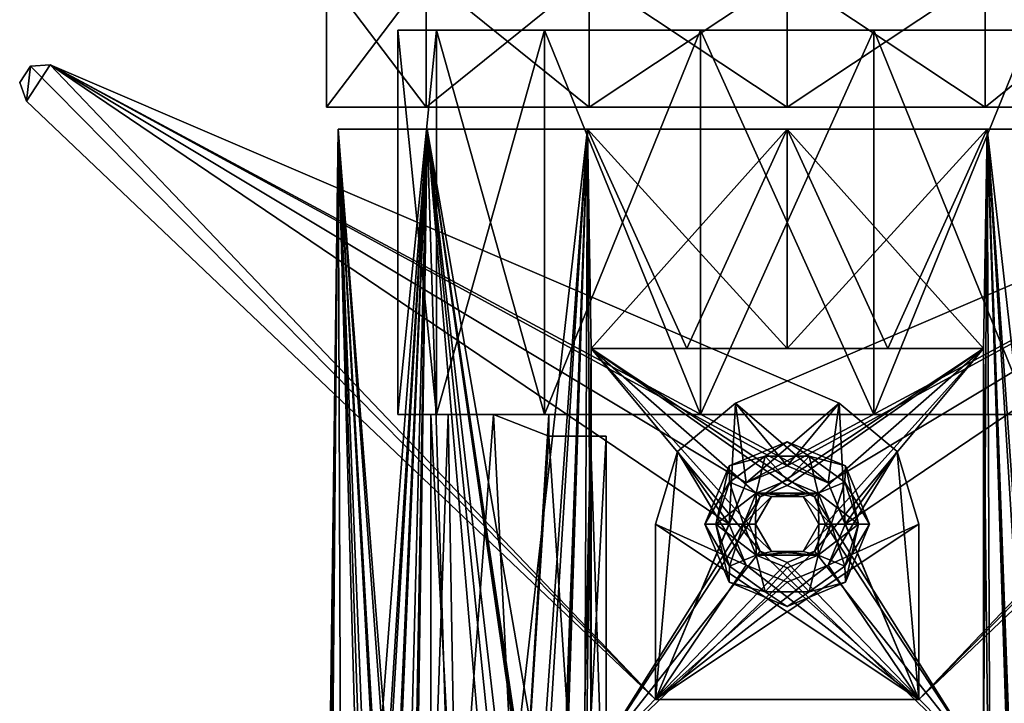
# Model space of a CAD drawing. Header units: millimetres. Extents: x -35 to 35, y -10 to 62.5.
# Tile 3 of 5: x -35 to 9.9, y 14.3 to 45.5. Entities that reach past the tile are written whole.
import ezdxf

# ---------------------------------------------------------------- set-up
doc = ezdxf.new("R2010")
doc.units = ezdxf.units.MM
doc.header["$LTSCALE"] = 65.185185
for name, color, linetype in [('1', 7, 'CONTINUOUS'), ('2', 7, 'CONTINUOUS'), ('3', 7, 'CONTINUOUS'), ('38', 7, 'CONTINUOUS'), ('39', 7, 'CONTINUOUS'), ('4', 7, 'CONTINUOUS'), ('40', 7, 'CONTINUOUS'), ('41', 7, 'CONTINUOUS'), ('42', 7, 'CONTINUOUS'), ('43', 7, 'CONTINUOUS'), ('44', 7, 'CONTINUOUS'), ('45', 7, 'CONTINUOUS'), ('46', 7, 'CONTINUOUS'), ('47', 7, 'CONTINUOUS'), ('48', 7, 'CONTINUOUS'), ('49', 7, 'CONTINUOUS'), ('5', 7, 'CONTINUOUS'), ('50', 7, 'CONTINUOUS'), ('52', 7, 'CONTINUOUS'), ('57', 7, 'CONTINUOUS'), ('8', 7, 'CONTINUOUS'), ('9', 7, 'CONTINUOUS')]:
    doc.layers.add(name, color=color, linetype=linetype)

msp = doc.modelspace()

# ---------------------------------------------------------------- linework, layer by layer
at = {"layer": '1', "color": 7, "linetype": 'Continuous', "true_color": 0xf5f5f5}
for points in [[(-21, 0, 0), (-21, 0, 0.1), (-20.473, 40.5, -4.673), (-21, 0, 0)], [(-21, 0, -0.1), (-21, 0, 0), (-20.473, 40.5, -4.673), (-21, 0, -0.1)], [(-20.955, -0.527, -1.372), (-21, 0, -0.1), (-20.473, 40.5, -4.673), (-20.955, -0.527, -1.372)], [(-21, 0, 0.1), (-20.955, -0.527, 1.372), (-20.473, 40.5, -4.673), (-21, 0, 0.1)], [(-20.914, -1.8, -1.898), (-20.955, -0.527, -1.372), (-20.473, 40.5, -4.673), (-20.914, -1.8, -1.898)], [(-20.955, -0.527, 1.372), (-20.914, -1.8, 1.898), (-20.473, 40.5, -4.673), (-20.955, -0.527, 1.372)], [(-20.914, -10, -1.898), (-20.914, -1.8, -1.898), (-20.473, 40.5, -4.673), (-20.914, -10, -1.898)], [(-20.473, 40.5, -4.673), (-20.914, -1.8, 1.898), (-20.473, 40.5, 4.673), (-20.473, 40.5, -4.673)], [(-20.473, 40.5, 4.673), (-20.914, -1.8, 1.898), (-20.284, -10, 5.435), (-20.473, 40.5, 4.673)], [(-20.284, -10, -5.435), (-20.914, -10, -1.898), (-20.473, 40.5, -4.673), (-20.284, -10, -5.435)], [(-19.061, -1.8, 8.813), (-20.473, 40.5, 4.673), (-19.061, -10, 8.813), (-19.061, -1.8, 8.813)], [(-19.061, -10, 8.813), (-20.473, 40.5, 4.673), (-20.284, -10, 5.435), (-19.061, -10, 8.813)], [(-17.462, -0.527, 11.666), (-20.473, 40.5, 4.673), (-18.136, 0, 10.586), (-17.462, -0.527, 11.666)], [(-18.136, 0, 10.586), (-20.473, 40.5, 4.673), (-18.187, 0, 10.5), (-18.136, 0, 10.586)], [(-16.418, 40.5, 13.093), (-20.473, 40.5, 4.673), (-17.163, -1.8, 12.101), (-16.418, 40.5, 13.093)], [(-18.187, 0, 10.5), (-20.473, 40.5, 4.673), (-18.236, 0, 10.413), (-18.187, 0, 10.5)], [(-17.163, -1.8, 12.101), (-20.473, 40.5, 4.673), (-17.462, -0.527, 11.666), (-17.163, -1.8, 12.101)], [(-18.236, 0, 10.413), (-20.473, 40.5, 4.673), (-18.834, -0.527, 9.289), (-18.236, 0, 10.413)], [(-18.834, -0.527, 9.289), (-20.473, 40.5, 4.673), (-19.061, -1.8, 8.813), (-18.834, -0.527, 9.289)], [(-16.418, 40.5, -13.093), (-20.284, -10, -5.435), (-20.473, 40.5, -4.673), (-16.418, 40.5, -13.093)], [(-19.061, -1.8, -8.813), (-20.284, -10, -5.435), (-16.418, 40.5, -13.093), (-19.061, -1.8, -8.813)], [(-18.834, -0.527, -9.289), (-19.061, -1.8, -8.813), (-16.418, 40.5, -13.093), (-18.834, -0.527, -9.289)], [(-18.236, 0, -10.413), (-18.834, -0.527, -9.289), (-16.418, 40.5, -13.093), (-18.236, 0, -10.413)], [(-18.187, 0, -10.5), (-18.236, 0, -10.413), (-16.418, 40.5, -13.093), (-18.187, 0, -10.5)], [(-18.136, 0, -10.586), (-18.187, 0, -10.5), (-16.418, 40.5, -13.093), (-18.136, 0, -10.586)], [(-17.462, -0.527, -11.666), (-18.136, 0, -10.586), (-16.418, 40.5, -13.093), (-17.462, -0.527, -11.666)], [(-17.163, -1.8, -12.101), (-17.462, -0.527, -11.666), (-16.418, 40.5, -13.093), (-17.163, -1.8, -12.101)], [(-14.849, -10, -14.849), (-17.163, -10, -12.101), (-16.418, 40.5, -13.093), (-14.849, -10, -14.849)], [(-17.163, -10, -12.101), (-17.163, -1.8, -12.101), (-16.418, 40.5, -13.093), (-17.163, -10, -12.101)], [(-14.849, -10, 14.849), (-16.418, 40.5, 13.093), (-17.163, -1.8, 12.101), (-14.849, -10, 14.849)], [(-9.112, 40.5, -18.92), (-14.849, -10, -14.849), (-16.418, 40.5, -13.093), (-9.112, 40.5, -18.92)], [(-9.112, 40.5, 18.92), (-16.418, 40.5, 13.093), (-9.289, -0.527, 18.834), (-9.112, 40.5, 18.92)], [(-11.666, -0.527, 17.462), (-16.418, 40.5, 13.093), (-12.101, -1.8, 17.163), (-11.666, -0.527, 17.462)], [(-12.101, -1.8, 17.163), (-16.418, 40.5, 13.093), (-12.101, -10, 17.163), (-12.101, -1.8, 17.163)], [(-12.101, -10, 17.163), (-16.418, 40.5, 13.093), (-14.849, -10, 14.849), (-12.101, -10, 17.163)], [(-9.289, -0.527, 18.834), (-16.418, 40.5, 13.093), (-10.413, 0, 18.236), (-9.289, -0.527, 18.834)], [(-10.413, 0, 18.236), (-16.418, 40.5, 13.093), (-10.5, 0, 18.187), (-10.413, 0, 18.236)], [(-10.5, 0, 18.187), (-16.418, 40.5, 13.093), (-10.586, 0, 18.136), (-10.5, 0, 18.187)], [(-10.586, 0, 18.136), (-16.418, 40.5, 13.093), (-11.666, -0.527, 17.462), (-10.586, 0, 18.136)], [(-12.101, -1.8, -17.163), (-14.849, -10, -14.849), (-9.112, 40.5, -18.92), (-12.101, -1.8, -17.163)], [(-11.666, -0.527, -17.462), (-12.101, -1.8, -17.163), (-9.112, 40.5, -18.92), (-11.666, -0.527, -17.462)], [(-10.586, 0, -18.136), (-11.666, -0.527, -17.462), (-9.112, 40.5, -18.92), (-10.586, 0, -18.136)], [(-10.5, 0, -18.187), (-10.586, 0, -18.136), (-9.112, 40.5, -18.92), (-10.5, 0, -18.187)], [(-10.413, 0, -18.236), (-10.5, 0, -18.187), (-9.112, 40.5, -18.92), (-10.413, 0, -18.236)], [(-9.289, -0.527, -18.834), (-10.413, 0, -18.236), (-9.112, 40.5, -18.92), (-9.289, -0.527, -18.834)], [(-8.944, 11.5, 19), (-9.112, 40.5, 18.92), (-9.289, -0.527, 18.834), (-8.944, 11.5, 19)], [(-8.944, 30.5, -19), (-9.289, -0.527, -18.834), (-9.112, 40.5, -18.92), (-8.944, 30.5, -19)], [(-4.583, 30.5, 20.494), (-9.112, 40.5, 18.92), (-8.944, 30.5, 19), (-4.583, 30.5, 20.494)], [(-8.944, 30.5, 19), (-9.112, 40.5, 18.92), (-8.944, 11.5, 19), (-8.944, 30.5, 19)], [(0, 40.5, 21), (-9.112, 40.5, 18.92), (0, 30.5, 21), (0, 40.5, 21)], [(0, 30.5, 21), (-9.112, 40.5, 18.92), (-4.583, 30.5, 20.494), (0, 30.5, 21)], [(0, 40.5, -21), (-8.944, 30.5, -19), (-9.112, 40.5, -18.92), (0, 40.5, -21)], [(-4.583, 30.5, -20.494), (-8.944, 30.5, -19), (0, 40.5, -21), (-4.583, 30.5, -20.494)], [(0, 30.5, -21), (-4.583, 30.5, -20.494), (0, 40.5, -21), (0, 30.5, -21)], [(-8.944, 11.5, -19), (-9.289, -0.527, -18.834), (-8.944, 30.5, -19), (-8.944, 11.5, -19)]]:
    msp.add_3dface(points, dxfattribs=at)
at = {"layer": '2', "color": 7, "linetype": 'Continuous', "true_color": 0xf5f5f5}
for points in [[(0, 40.5, 21), (8.944, 30.5, 19), (9.112, 40.5, 18.92), (0, 40.5, 21)], [(8.944, 30.5, 19), (0, 40.5, 21), (4.583, 30.5, 20.494), (8.944, 30.5, 19)], [(0, 40.5, 21), (0, 30.5, 21), (4.583, 30.5, 20.494), (0, 40.5, 21)], [(0, 30.5, -21), (9.112, 40.5, -18.92), (4.583, 30.5, -20.494), (0, 30.5, -21)], [(0, 30.5, -21), (0, 40.5, -21), (9.112, 40.5, -18.92), (0, 30.5, -21)], [(4.583, 30.5, -20.494), (9.112, 40.5, -18.92), (8.944, 30.5, -19), (4.583, 30.5, -20.494)], [(9.112, 40.5, -18.92), (9.289, -0.527, -18.834), (8.944, 11.5, -19), (9.112, 40.5, -18.92)], [(8.944, 30.5, 19), (9.289, -0.527, 18.834), (9.112, 40.5, 18.92), (8.944, 30.5, 19)], [(8.944, 30.5, -19), (9.112, 40.5, -18.92), (8.944, 11.5, -19), (8.944, 30.5, -19)], [(16.418, 40.5, -13.093), (9.289, -0.527, -18.834), (9.112, 40.5, -18.92), (16.418, 40.5, -13.093)], [(10.586, 0, 18.136), (11.666, -0.527, 17.462), (9.112, 40.5, 18.92), (10.586, 0, 18.136)], [(10.5, 0, 18.187), (10.586, 0, 18.136), (9.112, 40.5, 18.92), (10.5, 0, 18.187)], [(10.413, 0, 18.236), (10.5, 0, 18.187), (9.112, 40.5, 18.92), (10.413, 0, 18.236)], [(11.666, -0.527, 17.462), (12.101, -1.8, 17.163), (9.112, 40.5, 18.92), (11.666, -0.527, 17.462)], [(9.289, -0.527, 18.834), (10.413, 0, 18.236), (9.112, 40.5, 18.92), (9.289, -0.527, 18.834)], [(9.112, 40.5, 18.92), (14.849, -10, 14.849), (16.418, 40.5, 13.093), (9.112, 40.5, 18.92)], [(12.101, -1.8, 17.163), (14.849, -10, 14.849), (9.112, 40.5, 18.92), (12.101, -1.8, 17.163)], [(10.413, 0, -18.236), (9.289, -0.527, -18.834), (16.418, 40.5, -13.093), (10.413, 0, -18.236)], [(8.944, 11.5, 19), (9.289, -0.527, 18.834), (8.944, 30.5, 19), (8.944, 11.5, 19)]]:
    msp.add_3dface(points, dxfattribs=at)
at = {"layer": '3', "color": 7, "linetype": 'Continuous', "true_color": 0xf5f5f5}
for points in [[(-17.75, 27.5), (-15.992, 27.5, 7.701), (-16.25, 27.5), (-17.75, 27.5)], [(-15.456, 27.5, -2.392), (-17.75, 27.5), (-16.25, 27.5), (-15.456, 27.5, -2.392)], [(-15.992, 27.5, -7.701), (-17.75, 27.5), (-15.456, 27.5, -2.392), (-15.992, 27.5, -7.701)], [(-16.25, 27.5), (-15.992, 27.5, 7.701), (-15.456, 27.5, 2.392), (-16.25, 27.5)], [(-6.626, 27.5, -9.399), (-15.992, 27.5, -7.701), (-13.389, 27.5, -3.834), (-6.626, 27.5, -9.399)], [(-11.067, 27.5, -13.878), (-15.992, 27.5, -7.701), (0.118, 27.5, -11.499), (-11.067, 27.5, -13.878)], [(0.118, 27.5, -11.499), (-15.992, 27.5, -7.701), (-6.626, 27.5, -9.399), (0.118, 27.5, -11.499)], [(-15.992, 27.5, 7.701), (-11.067, 27.5, 13.878), (-10.55, 27.5, 9.3), (-15.992, 27.5, 7.701)], [(-15.992, 27.5, 7.701), (-10.87, 27.5, 3.754), (-13.389, 27.5, 3.834), (-15.992, 27.5, 7.701)], [(-15.992, 27.5, 7.701), (-9.925, 27.5, 8.217), (-10.87, 27.5, 3.754), (-15.992, 27.5, 7.701)], [(-9.925, 27.5, 8.217), (-15.992, 27.5, 7.701), (-10.55, 27.5, 9.3), (-9.925, 27.5, 8.217)], [(-15.456, 27.5, 2.392), (-15.992, 27.5, 7.701), (-13.389, 27.5, 3.834), (-15.456, 27.5, 2.392)], [(-13.389, 27.5, -3.834), (-15.992, 27.5, -7.701), (-15.456, 27.5, -2.392), (-13.389, 27.5, -3.834)], [(-10.87, 27.5, -3.754), (-6.626, 27.5, -9.399), (-13.389, 27.5, -3.834), (-10.87, 27.5, -3.754)], [(-8.675, 27.5, 10.383), (-11.067, 27.5, 13.878), (0.118, 27.5, 11.499), (-8.675, 27.5, 10.383)], [(-9.925, 27.5, 10.383), (-11.067, 27.5, 13.878), (-8.675, 27.5, 10.383), (-9.925, 27.5, 10.383)], [(-10.55, 27.5, 9.3), (-11.067, 27.5, 13.878), (-9.925, 27.5, 10.383), (-10.55, 27.5, 9.3)], [(3.95, 27.5, -17.305), (-11.067, 27.5, -13.878), (11.067, 27.5, -13.878), (3.95, 27.5, -17.305)], [(11.067, 27.5, -13.878), (-11.067, 27.5, -13.878), (0.118, 27.5, -11.499), (11.067, 27.5, -13.878)], [(-3.95, 27.5, -17.305), (-11.067, 27.5, -13.878), (3.95, 27.5, -17.305), (-3.95, 27.5, -17.305)], [(-11.067, 27.5, 13.878), (11.067, 27.5, 13.878), (0.118, 27.5, 11.499), (-11.067, 27.5, 13.878)], [(-3.95, 27.5, 17.305), (11.067, 27.5, 13.878), (-11.067, 27.5, 13.878), (-3.95, 27.5, 17.305)], [(-8.675, 27.5, 8.217), (-8.05, 27.5, 9.3), (-10.87, 27.5, 3.754), (-8.675, 27.5, 8.217)], [(-10.87, 27.5, 3.754), (-8.05, 27.5, 9.3), (-6.626, 27.5, 9.399), (-10.87, 27.5, 3.754)], [(-9.925, 27.5, 8.217), (-8.675, 27.5, 8.217), (-10.87, 27.5, 3.754), (-9.925, 27.5, 8.217)], [(-8.05, 27.5, 9.3), (-8.675, 27.5, 10.383), (-6.626, 27.5, 9.399), (-8.05, 27.5, 9.3)], [(-6.626, 27.5, 9.399), (-8.675, 27.5, 10.383), (0.118, 27.5, 11.499), (-6.626, 27.5, 9.399)], [(3.95, 27.5, 17.305), (11.067, 27.5, 13.878), (-3.95, 27.5, 17.305), (3.95, 27.5, 17.305)], [(6.816, 27.5, -9.262), (8.675, 27.5, -10.383), (0.118, 27.5, -11.499), (6.816, 27.5, -9.262)], [(0.118, 27.5, 11.499), (15.992, 27.5, 7.701), (6.816, 27.5, 9.262), (0.118, 27.5, 11.499)], [(11.067, 27.5, 13.878), (15.992, 27.5, 7.701), (0.118, 27.5, 11.499), (11.067, 27.5, 13.878)], [(8.675, 27.5, -10.383), (11.067, 27.5, -13.878), (0.118, 27.5, -11.499), (8.675, 27.5, -10.383)], [(8.675, 27.5, -8.217), (8.05, 27.5, -9.3), (6.816, 27.5, -9.262), (8.675, 27.5, -8.217)], [(10.944, 27.5, -3.531), (8.675, 27.5, -8.217), (6.816, 27.5, -9.262), (10.944, 27.5, -3.531)], [(8.05, 27.5, -9.3), (8.675, 27.5, -10.383), (6.816, 27.5, -9.262), (8.05, 27.5, -9.3)], [(6.816, 27.5, 9.262), (15.992, 27.5, 7.701), (10.944, 27.5, 3.531), (6.816, 27.5, 9.262)], [(9.925, 27.5, -8.217), (8.675, 27.5, -8.217), (10.944, 27.5, -3.531), (9.925, 27.5, -8.217)], [(9.925, 27.5, -10.383), (11.067, 27.5, -13.878), (8.675, 27.5, -10.383), (9.925, 27.5, -10.383)]]:
    msp.add_3dface(points, dxfattribs=at)
at = {"layer": '38', "color": 7, "linetype": 'Continuous', "true_color": 0xf5f5f5}
for points in [[(-16.25, 5), (-15.456, 27.5, 2.392), (-15.078, 5, 2.828), (-16.25, 5)], [(-16.25, 27.5), (-15.456, 27.5, 2.392), (-16.25, 5), (-16.25, 27.5)], [(-15.456, 27.5, 2.392), (-13.389, 27.5, 3.834), (-15.078, 5, 2.828), (-15.456, 27.5, 2.392)], [(-13.389, 27.5, 3.834), (-12.25, 5, 4), (-15.078, 5, 2.828), (-13.389, 27.5, 3.834)], [(-13.389, 27.5, 3.834), (-10.87, 27.5, 3.754), (-12.25, 5, 4), (-13.389, 27.5, 3.834)], [(-12.25, 5, 4), (-10.87, 27.5, 3.754), (-10.87, 26.5, 3.754), (-12.25, 5, 4)], [(-9.422, 5, 2.828), (-12.25, 5, 4), (-10.87, 26.5, 3.754), (-9.422, 5, 2.828)], [(-8.97, 26.5, 2.289), (-9.422, 5, 2.828), (-10.87, 26.5, 3.754), (-8.97, 26.5, 2.289)], [(-8.25, 26.5), (-9.422, 5, 2.828), (-8.97, 26.5, 2.289), (-8.25, 26.5)], [(-8.25, 5), (-9.422, 5, 2.828), (-8.25, 26.5), (-8.25, 5)]]:
    msp.add_3dface(points, dxfattribs=at)
at = {"layer": '39', "color": 7, "linetype": 'Continuous', "true_color": 0xf5f5f5}
for points in [[(-16.25, 27.5), (-16.25, 5), (-15.078, 5, -2.828), (-16.25, 27.5)], [(-15.456, 27.5, -2.392), (-16.25, 27.5), (-15.078, 5, -2.828), (-15.456, 27.5, -2.392)], [(-13.389, 27.5, -3.834), (-15.456, 27.5, -2.392), (-15.078, 5, -2.828), (-13.389, 27.5, -3.834)], [(-13.389, 27.5, -3.834), (-15.078, 5, -2.828), (-12.25, 5, -4), (-13.389, 27.5, -3.834)], [(-13.389, 27.5, -3.834), (-12.25, 5, -4), (-10.87, 26.5, -3.754), (-13.389, 27.5, -3.834)], [(-10.87, 27.5, -3.754), (-13.389, 27.5, -3.834), (-10.87, 26.5, -3.754), (-10.87, 27.5, -3.754)], [(-12.25, 5, -4), (-9.422, 5, -2.828), (-10.87, 26.5, -3.754), (-12.25, 5, -4)], [(-10.87, 26.5, -3.754), (-9.422, 5, -2.828), (-8.97, 26.5, -2.289), (-10.87, 26.5, -3.754)], [(-9.422, 5, -2.828), (-8.25, 5), (-8.97, 26.5, -2.289), (-9.422, 5, -2.828)], [(-8.25, 5), (-8.25, 26.5), (-8.97, 26.5, -2.289), (-8.25, 5)]]:
    msp.add_3dface(points, dxfattribs=at)
at = {"layer": '4', "color": 7, "linetype": 'Continuous', "true_color": 0xf5f5f5}
for points in [[(-15.992, 27.5, 7.701), (-17.75, 27.5), (-15.992, 45, 7.701), (-15.992, 27.5, 7.701)], [(-17.75, 27.5), (-17.75, 45), (-15.992, 45, 7.701), (-17.75, 27.5)], [(-11.067, 45, 13.878), (-15.992, 27.5, 7.701), (-15.992, 45, 7.701), (-11.067, 45, 13.878)], [(-11.067, 27.5, 13.878), (-15.992, 27.5, 7.701), (-11.067, 45, 13.878), (-11.067, 27.5, 13.878)], [(-3.95, 27.5, 17.305), (-11.067, 27.5, 13.878), (-3.95, 45, 17.305), (-3.95, 27.5, 17.305)], [(-3.95, 45, 17.305), (-11.067, 27.5, 13.878), (-11.067, 45, 13.878), (-3.95, 45, 17.305)], [(3.95, 27.5, 17.305), (-3.95, 27.5, 17.305), (3.95, 45, 17.305), (3.95, 27.5, 17.305)], [(3.95, 45, 17.305), (-3.95, 27.5, 17.305), (-3.95, 45, 17.305), (3.95, 45, 17.305)], [(11.067, 45, 13.878), (3.95, 27.5, 17.305), (3.95, 45, 17.305), (11.067, 45, 13.878)], [(11.067, 27.5, 13.878), (3.95, 27.5, 17.305), (11.067, 45, 13.878), (11.067, 27.5, 13.878)]]:
    msp.add_3dface(points, dxfattribs=at)
at = {"layer": '40', "color": 7, "linetype": 'Continuous'}
for points in [[(-34.993, 42.618, 20.8), (-34.689, 41.775, 20.8), (-34.5, 43.366, 20.8), (-34.993, 42.618, 20.8)], [(-34.5, 43.366, 20.8), (-34.689, 41.775, 20.8), (-6, 14.5, 20.8), (-34.5, 43.366, 20.8)], [(-33.606, 43.419, 20.8), (-34.5, 43.366, 20.8), (-6, 14.5, 20.8), (-33.606, 43.419, 20.8)], [(2.362, 28.015, 20.8), (-33.606, 43.419, 20.8), (1.874, 24.374, 20.8), (2.362, 28.015, 20.8)], [(-33.606, 43.419, 20.8), (-6, 14.5, 20.8), (-2.65, 22.5, 20.8), (-33.606, 43.419, 20.8)], [(-33.606, 43.419, 20.8), (-2.65, 22.5, 20.8), (-1.874, 24.374, 20.8), (-33.606, 43.419, 20.8)], [(1.874, 24.374, 20.8), (-33.606, 43.419, 20.8), (0, 25.15, 20.8), (1.874, 24.374, 20.8)], [(0, 25.15, 20.8), (-33.606, 43.419, 20.8), (-1.874, 24.374, 20.8), (0, 25.15, 20.8)], [(2.65, 22.5, 20.8), (2.362, 28.015, 20.8), (1.874, 24.374, 20.8), (2.65, 22.5, 20.8)], [(5.009, 25.804, 20.8), (2.362, 28.015, 20.8), (2.65, 22.5, 20.8), (5.009, 25.804, 20.8)], [(6, 14.5, 20.8), (5.009, 25.804, 20.8), (2.65, 22.5, 20.8), (6, 14.5, 20.8)], [(6, 22.5, 20.8), (5.009, 25.804, 20.8), (6, 14.5, 20.8), (6, 22.5, 20.8)], [(-2.65, 22.5, 20.8), (-6, 14.5, 20.8), (-1.874, 20.626, 20.8), (-2.65, 22.5, 20.8)], [(1.874, 20.626, 20.8), (6, 14.5, 20.8), (2.65, 22.5, 20.8), (1.874, 20.626, 20.8)], [(-6, 14.5, 20.8), (6, 14.5, 20.8), (-1.874, 20.626, 20.8), (-6, 14.5, 20.8)], [(-1.874, 20.626, 20.8), (6, 14.5, 20.8), (0, 19.85, 20.8), (-1.874, 20.626, 20.8)], [(0, 19.85, 20.8), (6, 14.5, 20.8), (1.874, 20.626, 20.8), (0, 19.85, 20.8)]]:
    msp.add_3dface(points, dxfattribs=at)
at = {"layer": '41', "color": 7, "linetype": 'Continuous'}
for points in [[(-34.5, 43.366, 20.5), (-34.689, 41.775, 20.5), (-34.993, 42.618, 20.5), (-34.5, 43.366, 20.5)], [(-6, 14.5, 20.5), (-34.689, 41.775, 20.5), (-33.606, 43.419, 20.5), (-6, 14.5, 20.5)], [(-33.606, 43.419, 20.5), (-34.689, 41.775, 20.5), (-34.5, 43.366, 20.5), (-33.606, 43.419, 20.5)], [(-33.606, 43.419, 20.5), (2.362, 28.015, 20.5), (-1.874, 24.374, 20.5), (-33.606, 43.419, 20.5)], [(-6, 14.5, 20.5), (-33.606, 43.419, 20.5), (-1.874, 24.374, 20.5), (-6, 14.5, 20.5)], [(-1.874, 24.374, 20.5), (2.362, 28.015, 20.5), (0, 25.15, 20.5), (-1.874, 24.374, 20.5)], [(0, 25.15, 20.5), (2.362, 28.015, 20.5), (1.874, 24.374, 20.5), (0, 25.15, 20.5)], [(1.874, 24.374, 20.5), (2.362, 28.015, 20.5), (2.65, 22.5, 20.5), (1.874, 24.374, 20.5)], [(2.362, 28.015, 20.5), (5.009, 25.804, 20.5), (2.65, 22.5, 20.5), (2.362, 28.015, 20.5)], [(5.009, 25.804, 20.5), (6, 22.5, 20.5), (1.874, 20.626, 20.5), (5.009, 25.804, 20.5)], [(2.65, 22.5, 20.5), (5.009, 25.804, 20.5), (1.874, 20.626, 20.5), (2.65, 22.5, 20.5)], [(-2.65, 22.5, 20.5), (-6, 14.5, 20.5), (-1.874, 24.374, 20.5), (-2.65, 22.5, 20.5)], [(6, 14.5, 20.5), (-6, 14.5, 20.5), (6, 22.5, 20.5), (6, 14.5, 20.5)], [(6, 22.5, 20.5), (-6, 14.5, 20.5), (1.874, 20.626, 20.5), (6, 22.5, 20.5)], [(-6, 14.5, 20.5), (-2.65, 22.5, 20.5), (-1.874, 20.626, 20.5), (-6, 14.5, 20.5)], [(0, 19.85, 20.5), (-6, 14.5, 20.5), (-1.874, 20.626, 20.5), (0, 19.85, 20.5)], [(1.874, 20.626, 20.5), (-6, 14.5, 20.5), (0, 19.85, 20.5), (1.874, 20.626, 20.5)]]:
    msp.add_3dface(points, dxfattribs=at)
at = {"layer": '42', "color": 7, "linetype": 'Continuous'}
for points in [[(-2.362, 28.015, -20.8), (33.606, 43.419, -20.8), (-1.874, 24.374, -20.8), (-2.362, 28.015, -20.8)], [(-1.874, 24.374, -20.8), (33.606, 43.419, -20.8), (0, 25.15, -20.8), (-1.874, 24.374, -20.8)], [(0, 25.15, -20.8), (33.606, 43.419, -20.8), (1.874, 24.374, -20.8), (0, 25.15, -20.8)], [(33.606, 43.419, -20.8), (2.65, 22.5, -20.8), (1.874, 24.374, -20.8), (33.606, 43.419, -20.8)], [(33.606, 43.419, -20.8), (6, 14.5, -20.8), (2.65, 22.5, -20.8), (33.606, 43.419, -20.8)], [(33.606, 43.419, -20.8), (34.5, 43.366, -20.8), (6, 14.5, -20.8), (33.606, 43.419, -20.8)], [(34.5, 43.366, -20.8), (34.689, 41.775, -20.8), (6, 14.5, -20.8), (34.5, 43.366, -20.8)], [(-5.009, 25.804, -20.8), (-2.362, 28.015, -20.8), (-2.65, 22.5, -20.8), (-5.009, 25.804, -20.8)], [(-2.65, 22.5, -20.8), (-2.362, 28.015, -20.8), (-1.874, 24.374, -20.8), (-2.65, 22.5, -20.8)], [(-6, 22.5, -20.8), (-5.009, 25.804, -20.8), (-6, 14.5, -20.8), (-6, 22.5, -20.8)], [(-6, 14.5, -20.8), (-5.009, 25.804, -20.8), (-2.65, 22.5, -20.8), (-6, 14.5, -20.8)], [(-1.874, 20.626, -20.8), (-6, 14.5, -20.8), (-2.65, 22.5, -20.8), (-1.874, 20.626, -20.8)], [(2.65, 22.5, -20.8), (6, 14.5, -20.8), (1.874, 20.626, -20.8), (2.65, 22.5, -20.8)], [(6, 14.5, -20.8), (-6, 14.5, -20.8), (1.874, 20.626, -20.8), (6, 14.5, -20.8)], [(1.874, 20.626, -20.8), (-6, 14.5, -20.8), (0, 19.85, -20.8), (1.874, 20.626, -20.8)], [(0, 19.85, -20.8), (-6, 14.5, -20.8), (-1.874, 20.626, -20.8), (0, 19.85, -20.8)]]:
    msp.add_3dface(points, dxfattribs=at)
at = {"layer": '43', "color": 7, "linetype": 'Continuous'}
for points in [[(33.606, 43.419, -20.5), (-2.362, 28.015, -20.5), (1.874, 24.374, -20.5), (33.606, 43.419, -20.5)], [(6, 14.5, -20.5), (33.606, 43.419, -20.5), (1.874, 24.374, -20.5), (6, 14.5, -20.5)], [(6, 14.5, -20.5), (34.689, 41.775, -20.5), (33.606, 43.419, -20.5), (6, 14.5, -20.5)], [(-2.362, 28.015, -20.5), (-5.009, 25.804, -20.5), (-2.65, 22.5, -20.5), (-2.362, 28.015, -20.5)], [(-1.874, 24.374, -20.5), (-2.362, 28.015, -20.5), (-2.65, 22.5, -20.5), (-1.874, 24.374, -20.5)], [(1.874, 24.374, -20.5), (-2.362, 28.015, -20.5), (0, 25.15, -20.5), (1.874, 24.374, -20.5)], [(0, 25.15, -20.5), (-2.362, 28.015, -20.5), (-1.874, 24.374, -20.5), (0, 25.15, -20.5)], [(-5.009, 25.804, -20.5), (-6, 22.5, -20.5), (-1.874, 20.626, -20.5), (-5.009, 25.804, -20.5)], [(-2.65, 22.5, -20.5), (-5.009, 25.804, -20.5), (-1.874, 20.626, -20.5), (-2.65, 22.5, -20.5)], [(2.65, 22.5, -20.5), (6, 14.5, -20.5), (1.874, 24.374, -20.5), (2.65, 22.5, -20.5)], [(-6, 14.5, -20.5), (6, 14.5, -20.5), (-6, 22.5, -20.5), (-6, 14.5, -20.5)], [(-6, 22.5, -20.5), (6, 14.5, -20.5), (-1.874, 20.626, -20.5), (-6, 22.5, -20.5)], [(6, 14.5, -20.5), (2.65, 22.5, -20.5), (1.874, 20.626, -20.5), (6, 14.5, -20.5)], [(-1.874, 20.626, -20.5), (6, 14.5, -20.5), (0, 19.85, -20.5), (-1.874, 20.626, -20.5)], [(0, 19.85, -20.5), (6, 14.5, -20.5), (1.874, 20.626, -20.5), (0, 19.85, -20.5)]]:
    msp.add_3dface(points, dxfattribs=at)
at = {"layer": '44', "color": 7, "linetype": 'Continuous', "true_color": 0xe0f2ff}
for points in [[(0, 26.25, 21.3), (-2.652, 25.152, 21.3), (-1.005, 25.592, 22.629), (0, 26.25, 21.3)], [(1.005, 25.592, 22.629), (0, 26.25, 21.3), (-1.005, 25.592, 22.629), (1.005, 25.592, 22.629)], [(2.652, 25.152, 21.3), (0, 26.25, 21.3), (1.005, 25.592, 22.629), (2.652, 25.152, 21.3)], [(-1.005, 25.592, 22.629), (-2.652, 25.152, 21.3), (-2.63, 24.411, 22.629), (-1.005, 25.592, 22.629)], [(-1.005, 25.592, 22.629), (-2.63, 24.411, 22.629), (-1.414, 23.914, 23.3), (-1.005, 25.592, 22.629)], [(0, 24.5, 23.3), (-1.005, 25.592, 22.629), (-1.414, 23.914, 23.3), (0, 24.5, 23.3)], [(1.005, 25.592, 22.629), (-1.005, 25.592, 22.629), (0, 24.5, 23.3), (1.005, 25.592, 22.629)], [(1.414, 23.914, 23.3), (1.005, 25.592, 22.629), (0, 24.5, 23.3), (1.414, 23.914, 23.3)], [(2.63, 24.411, 22.629), (1.005, 25.592, 22.629), (1.414, 23.914, 23.3), (2.63, 24.411, 22.629)], [(2.63, 24.411, 22.629), (2.652, 25.152, 21.3), (1.005, 25.592, 22.629), (2.63, 24.411, 22.629)], [(-2.652, 25.152, 21.3), (-3.75, 22.5, 21.3), (-2.63, 24.411, 22.629), (-2.652, 25.152, 21.3)], [(3.251, 22.5, 22.629), (2.652, 25.152, 21.3), (2.63, 24.411, 22.629), (3.251, 22.5, 22.629)], [(3.75, 22.5, 21.3), (2.652, 25.152, 21.3), (3.251, 22.5, 22.629), (3.75, 22.5, 21.3)], [(-2.63, 24.411, 22.629), (-3.75, 22.5, 21.3), (-3.251, 22.5, 22.629), (-2.63, 24.411, 22.629)], [(-2.63, 24.411, 22.629), (-3.251, 22.5, 22.629), (-1.414, 23.914, 23.3), (-2.63, 24.411, 22.629)], [(2, 22.5, 23.3), (2.63, 24.411, 22.629), (1.414, 23.914, 23.3), (2, 22.5, 23.3)], [(3.251, 22.5, 22.629), (2.63, 24.411, 22.629), (2, 22.5, 23.3), (3.251, 22.5, 22.629)], [(-3.251, 22.5, 22.629), (-2, 22.5, 23.3), (-1.414, 23.914, 23.3), (-3.251, 22.5, 22.629)]]:
    msp.add_3dface(points, dxfattribs=at)
at = {"layer": '45', "color": 7, "linetype": 'Continuous', "true_color": 0xe0f2ff}
for points in [[(1.414, 23.914, 23.3), (0, 24.5, 23.3), (-1.414, 23.914, 23.3), (1.414, 23.914, 23.3)], [(-1.414, 23.914, 23.3), (-2, 22.5, 23.3), (-0.722, 23.75, 23.3), (-1.414, 23.914, 23.3)], [(1.414, 23.914, 23.3), (-1.414, 23.914, 23.3), (-0.722, 23.75, 23.3), (1.414, 23.914, 23.3)], [(0.722, 23.75, 23.3), (1.414, 23.914, 23.3), (-0.722, 23.75, 23.3), (0.722, 23.75, 23.3)], [(1.443, 22.5, 23.3), (1.414, 23.914, 23.3), (0.722, 23.75, 23.3), (1.443, 22.5, 23.3)], [(2, 22.5, 23.3), (1.414, 23.914, 23.3), (1.443, 22.5, 23.3), (2, 22.5, 23.3)], [(-2, 22.5, 23.3), (-1.443, 22.5, 23.3), (-0.722, 23.75, 23.3), (-2, 22.5, 23.3)], [(-2, 22.5, 23.3), (-1.414, 21.086, 23.3), (-1.443, 22.5, 23.3), (-2, 22.5, 23.3)], [(-1.443, 22.5, 23.3), (-1.414, 21.086, 23.3), (-0.722, 21.25, 23.3), (-1.443, 22.5, 23.3)], [(0.722, 21.25, 23.3), (2, 22.5, 23.3), (1.443, 22.5, 23.3), (0.722, 21.25, 23.3)], [(1.414, 21.086, 23.3), (2, 22.5, 23.3), (0.722, 21.25, 23.3), (1.414, 21.086, 23.3)], [(-1.414, 21.086, 23.3), (1.414, 21.086, 23.3), (0.722, 21.25, 23.3), (-1.414, 21.086, 23.3)], [(-0.722, 21.25, 23.3), (-1.414, 21.086, 23.3), (0.722, 21.25, 23.3), (-0.722, 21.25, 23.3)], [(0, 20.5, 23.3), (1.414, 21.086, 23.3), (-1.414, 21.086, 23.3), (0, 20.5, 23.3)]]:
    msp.add_3dface(points, dxfattribs=at)
at = {"layer": '46', "color": 7, "linetype": 'Continuous', "true_color": 0xe0f2ff}
for points in [[(-3.251, 22.5, 22.629), (-3.75, 22.5, 21.3), (-2.652, 19.848, 21.3), (-3.251, 22.5, 22.629)], [(-2.63, 20.589, 22.629), (-3.251, 22.5, 22.629), (-2.652, 19.848, 21.3), (-2.63, 20.589, 22.629)], [(-2, 22.5, 23.3), (-3.251, 22.5, 22.629), (-2.63, 20.589, 22.629), (-2, 22.5, 23.3)], [(-1.414, 21.086, 23.3), (-2, 22.5, 23.3), (-2.63, 20.589, 22.629), (-1.414, 21.086, 23.3)], [(3.251, 22.5, 22.629), (1.414, 21.086, 23.3), (2.63, 20.589, 22.629), (3.251, 22.5, 22.629)], [(3.251, 22.5, 22.629), (2, 22.5, 23.3), (1.414, 21.086, 23.3), (3.251, 22.5, 22.629)], [(3.75, 22.5, 21.3), (3.251, 22.5, 22.629), (2.63, 20.589, 22.629), (3.75, 22.5, 21.3)], [(3.75, 22.5, 21.3), (2.63, 20.589, 22.629), (2.652, 19.848, 21.3), (3.75, 22.5, 21.3)], [(-1.414, 21.086, 23.3), (-2.63, 20.589, 22.629), (-1.005, 19.408, 22.629), (-1.414, 21.086, 23.3)], [(0, 20.5, 23.3), (-1.414, 21.086, 23.3), (-1.005, 19.408, 22.629), (0, 20.5, 23.3)], [(1.414, 21.086, 23.3), (0, 20.5, 23.3), (1.005, 19.408, 22.629), (1.414, 21.086, 23.3)], [(1.414, 21.086, 23.3), (1.005, 19.408, 22.629), (2.63, 20.589, 22.629), (1.414, 21.086, 23.3)], [(-1.005, 19.408, 22.629), (-2.63, 20.589, 22.629), (-2.652, 19.848, 21.3), (-1.005, 19.408, 22.629)], [(0, 20.5, 23.3), (-1.005, 19.408, 22.629), (1.005, 19.408, 22.629), (0, 20.5, 23.3)], [(2.63, 20.589, 22.629), (1.005, 19.408, 22.629), (2.652, 19.848, 21.3), (2.63, 20.589, 22.629)], [(0, 18.75, 21.3), (-1.005, 19.408, 22.629), (-2.652, 19.848, 21.3), (0, 18.75, 21.3)], [(2.652, 19.848, 21.3), (1.005, 19.408, 22.629), (0, 18.75, 21.3), (2.652, 19.848, 21.3)], [(1.005, 19.408, 22.629), (-1.005, 19.408, 22.629), (0, 18.75, 21.3), (1.005, 19.408, 22.629)]]:
    msp.add_3dface(points, dxfattribs=at)
at = {"layer": '47', "color": 7, "linetype": 'Continuous', "true_color": 0xe0f2ff}
for points in [[(-2.652, 25.152, -21), (0, 26.25, -21), (-1.005, 25.592, -22.329), (-2.652, 25.152, -21)], [(-1.005, 25.592, -22.329), (0, 26.25, -21), (1.005, 25.592, -22.329), (-1.005, 25.592, -22.329)], [(0, 26.25, -21), (2.652, 25.152, -21), (1.005, 25.592, -22.329), (0, 26.25, -21)], [(-2.63, 24.411, -22.329), (-2.652, 25.152, -21), (-1.005, 25.592, -22.329), (-2.63, 24.411, -22.329)], [(-2.63, 24.411, -22.329), (-1.005, 25.592, -22.329), (-1.414, 23.914, -23), (-2.63, 24.411, -22.329)], [(-1.414, 23.914, -23), (-1.005, 25.592, -22.329), (0, 24.5, -23), (-1.414, 23.914, -23)], [(-1.005, 25.592, -22.329), (1.005, 25.592, -22.329), (0, 24.5, -23), (-1.005, 25.592, -22.329)], [(0, 24.5, -23), (1.005, 25.592, -22.329), (1.414, 23.914, -23), (0, 24.5, -23)], [(1.005, 25.592, -22.329), (2.63, 24.411, -22.329), (1.414, 23.914, -23), (1.005, 25.592, -22.329)], [(1.005, 25.592, -22.329), (2.652, 25.152, -21), (2.63, 24.411, -22.329), (1.005, 25.592, -22.329)], [(-3.75, 22.5, -21), (-2.652, 25.152, -21), (-3.251, 22.5, -22.329), (-3.75, 22.5, -21)], [(-3.251, 22.5, -22.329), (-2.652, 25.152, -21), (-2.63, 24.411, -22.329), (-3.251, 22.5, -22.329)], [(2.652, 25.152, -21), (3.75, 22.5, -21), (2.63, 24.411, -22.329), (2.652, 25.152, -21)], [(-3.251, 22.5, -22.329), (-2.63, 24.411, -22.329), (-2, 22.5, -23), (-3.251, 22.5, -22.329)], [(-2, 22.5, -23), (-2.63, 24.411, -22.329), (-1.414, 23.914, -23), (-2, 22.5, -23)], [(2.63, 24.411, -22.329), (3.251, 22.5, -22.329), (1.414, 23.914, -23), (2.63, 24.411, -22.329)], [(2.63, 24.411, -22.329), (3.75, 22.5, -21), (3.251, 22.5, -22.329), (2.63, 24.411, -22.329)], [(3.251, 22.5, -22.329), (2, 22.5, -23), (1.414, 23.914, -23), (3.251, 22.5, -22.329)]]:
    msp.add_3dface(points, dxfattribs=at)
at = {"layer": '48', "color": 7, "linetype": 'Continuous', "true_color": 0xe0f2ff}
for points in [[(-1.414, 23.914, -23), (0, 24.5, -23), (1.414, 23.914, -23), (-1.414, 23.914, -23)], [(-2, 22.5, -23), (-1.414, 23.914, -23), (-1.443, 22.5, -23), (-2, 22.5, -23)], [(-1.443, 22.5, -23), (-1.414, 23.914, -23), (-0.722, 23.75, -23), (-1.443, 22.5, -23)], [(-1.414, 23.914, -23), (1.414, 23.914, -23), (0.722, 23.75, -23), (-1.414, 23.914, -23)], [(-0.722, 23.75, -23), (-1.414, 23.914, -23), (0.722, 23.75, -23), (-0.722, 23.75, -23)], [(1.414, 23.914, -23), (2, 22.5, -23), (0.722, 23.75, -23), (1.414, 23.914, -23)], [(2, 22.5, -23), (1.443, 22.5, -23), (0.722, 23.75, -23), (2, 22.5, -23)], [(-1.414, 21.086, -23), (-2, 22.5, -23), (-0.722, 21.25, -23), (-1.414, 21.086, -23)], [(-0.722, 21.25, -23), (-2, 22.5, -23), (-1.443, 22.5, -23), (-0.722, 21.25, -23)], [(1.443, 22.5, -23), (1.414, 21.086, -23), (0.722, 21.25, -23), (1.443, 22.5, -23)], [(2, 22.5, -23), (1.414, 21.086, -23), (1.443, 22.5, -23), (2, 22.5, -23)], [(1.414, 21.086, -23), (-1.414, 21.086, -23), (-0.722, 21.25, -23), (1.414, 21.086, -23)], [(0.722, 21.25, -23), (1.414, 21.086, -23), (-0.722, 21.25, -23), (0.722, 21.25, -23)], [(0, 20.5, -23), (-1.414, 21.086, -23), (1.414, 21.086, -23), (0, 20.5, -23)]]:
    msp.add_3dface(points, dxfattribs=at)
at = {"layer": '49', "color": 7, "linetype": 'Continuous', "true_color": 0xe0f2ff}
for points in [[(-3.75, 22.5, -21), (-2.63, 20.589, -22.329), (-2.652, 19.848, -21), (-3.75, 22.5, -21)], [(-3.75, 22.5, -21), (-3.251, 22.5, -22.329), (-2.63, 20.589, -22.329), (-3.75, 22.5, -21)], [(-3.251, 22.5, -22.329), (-1.414, 21.086, -23), (-2.63, 20.589, -22.329), (-3.251, 22.5, -22.329)], [(-3.251, 22.5, -22.329), (-2, 22.5, -23), (-1.414, 21.086, -23), (-3.251, 22.5, -22.329)], [(1.414, 21.086, -23), (2, 22.5, -23), (2.63, 20.589, -22.329), (1.414, 21.086, -23)], [(2, 22.5, -23), (3.251, 22.5, -22.329), (2.63, 20.589, -22.329), (2, 22.5, -23)], [(2.63, 20.589, -22.329), (3.251, 22.5, -22.329), (2.652, 19.848, -21), (2.63, 20.589, -22.329)], [(3.251, 22.5, -22.329), (3.75, 22.5, -21), (2.652, 19.848, -21), (3.251, 22.5, -22.329)], [(-1.414, 21.086, -23), (-1.005, 19.408, -22.329), (-2.63, 20.589, -22.329), (-1.414, 21.086, -23)], [(-1.414, 21.086, -23), (0, 20.5, -23), (-1.005, 19.408, -22.329), (-1.414, 21.086, -23)], [(0, 20.5, -23), (1.414, 21.086, -23), (1.005, 19.408, -22.329), (0, 20.5, -23)], [(1.414, 21.086, -23), (2.63, 20.589, -22.329), (1.005, 19.408, -22.329), (1.414, 21.086, -23)], [(-2.63, 20.589, -22.329), (-1.005, 19.408, -22.329), (-2.652, 19.848, -21), (-2.63, 20.589, -22.329)], [(0, 20.5, -23), (1.005, 19.408, -22.329), (-1.005, 19.408, -22.329), (0, 20.5, -23)], [(1.005, 19.408, -22.329), (2.63, 20.589, -22.329), (2.652, 19.848, -21), (1.005, 19.408, -22.329)], [(-2.652, 19.848, -21), (-1.005, 19.408, -22.329), (0, 18.75, -21), (-2.652, 19.848, -21)], [(0, 18.75, -21), (1.005, 19.408, -22.329), (2.652, 19.848, -21), (0, 18.75, -21)], [(-1.005, 19.408, -22.329), (1.005, 19.408, -22.329), (0, 18.75, -21), (-1.005, 19.408, -22.329)]]:
    msp.add_3dface(points, dxfattribs=at)
at = {"layer": '5', "color": 7, "linetype": 'Continuous', "true_color": 0xf5f5f5}
for points in [[(-17.75, 27.5), (-15.992, 27.5, -7.701), (-17.75, 45), (-17.75, 27.5)], [(-17.75, 45), (-15.992, 27.5, -7.701), (-15.992, 45, -7.701), (-17.75, 45)], [(-15.992, 27.5, -7.701), (-11.067, 27.5, -13.878), (-15.992, 45, -7.701), (-15.992, 27.5, -7.701)], [(-15.992, 45, -7.701), (-11.067, 27.5, -13.878), (-11.067, 45, -13.878), (-15.992, 45, -7.701)], [(-11.067, 27.5, -13.878), (-3.95, 27.5, -17.305), (-11.067, 45, -13.878), (-11.067, 27.5, -13.878)], [(-11.067, 45, -13.878), (-3.95, 27.5, -17.305), (-3.95, 45, -17.305), (-11.067, 45, -13.878)], [(-3.95, 27.5, -17.305), (3.95, 27.5, -17.305), (-3.95, 45, -17.305), (-3.95, 27.5, -17.305)], [(-3.95, 45, -17.305), (3.95, 27.5, -17.305), (3.95, 45, -17.305), (-3.95, 45, -17.305)], [(3.95, 45, -17.305), (11.067, 27.5, -13.878), (11.067, 45, -13.878), (3.95, 45, -17.305)], [(3.95, 27.5, -17.305), (11.067, 27.5, -13.878), (3.95, 45, -17.305), (3.95, 27.5, -17.305)]]:
    msp.add_3dface(points, dxfattribs=at)
at = {"layer": '50', "color": 7, "linetype": 'Continuous'}
for points in [[(-19.499, 41.5, -4.45), (-19.499, 41.5, 4.45), (-21, 41.5, -6.557), (-19.499, 41.5, -4.45)], [(-21, 41.5, 6.557), (-15.637, 41.5, 12.47), (-16.462, 41.5, 14.595), (-21, 41.5, 6.557)], [(-19.499, 41.5, 4.45), (-15.637, 41.5, 12.47), (-21, 41.5, 6.557), (-19.499, 41.5, 4.45)], [(-21, 41.5, -6.557), (-19.499, 41.5, 4.45), (-21, 41.5, 6.557), (-21, 41.5, -6.557)], [(-15.637, 41.5, -12.47), (-19.499, 41.5, -4.45), (-21, 41.5, -6.557), (-15.637, 41.5, -12.47)], [(-15.637, 41.5, -12.47), (-21, 41.5, -6.557), (-16.462, 41.5, -14.595), (-15.637, 41.5, -12.47)], [(-16.462, 41.5, 14.595), (-8.678, 41.5, 18.019), (-9.025, 41.5, 20.064), (-16.462, 41.5, 14.595)], [(-15.637, 41.5, 12.47), (-8.678, 41.5, 18.019), (-16.462, 41.5, 14.595), (-15.637, 41.5, 12.47)], [(-8.678, 41.5, -18.019), (-15.637, 41.5, -12.47), (-16.462, 41.5, -14.595), (-8.678, 41.5, -18.019)], [(-9.025, 41.5, -20.064), (-8.678, 41.5, -18.019), (-16.462, 41.5, -14.595), (-9.025, 41.5, -20.064)], [(-9.025, 41.5, 20.064), (0, 41.5, 20), (9.025, 41.5, 20.064), (-9.025, 41.5, 20.064)], [(-8.678, 41.5, 18.019), (0, 41.5, 20), (-9.025, 41.5, 20.064), (-8.678, 41.5, 18.019)], [(0, 41.5, 22), (-9.025, 41.5, 20.064), (9.025, 41.5, 20.064), (0, 41.5, 22)], [(0, 41.5, -22), (9.025, 41.5, -20.064), (-9.025, 41.5, -20.064), (0, 41.5, -22)], [(0, 41.5, -20), (-8.678, 41.5, -18.019), (-9.025, 41.5, -20.064), (0, 41.5, -20)], [(9.025, 41.5, -20.064), (0, 41.5, -20), (-9.025, 41.5, -20.064), (9.025, 41.5, -20.064)], [(8.678, 41.5, -18.019), (0, 41.5, -20), (9.025, 41.5, -20.064), (8.678, 41.5, -18.019)], [(0, 41.5, 20), (8.678, 41.5, 18.019), (9.025, 41.5, 20.064), (0, 41.5, 20)], [(15.637, 41.5, -12.47), (8.678, 41.5, -18.019), (16.462, 41.5, -14.595), (15.637, 41.5, -12.47)], [(16.462, 41.5, -14.595), (8.678, 41.5, -18.019), (9.025, 41.5, -20.064), (16.462, 41.5, -14.595)], [(8.678, 41.5, 18.019), (15.637, 41.5, 12.47), (16.462, 41.5, 14.595), (8.678, 41.5, 18.019)], [(9.025, 41.5, 20.064), (8.678, 41.5, 18.019), (16.462, 41.5, 14.595), (9.025, 41.5, 20.064)]]:
    msp.add_3dface(points, dxfattribs=at)
at = {"layer": '52', "color": 7, "linetype": 'Continuous'}
for points in [[(-21, 47.5, 6.557), (-16.462, 41.5, 14.595), (-16.462, 47.5, 14.595), (-21, 47.5, 6.557)], [(-21, 41.5, 6.557), (-16.462, 41.5, 14.595), (-21, 47.5, 6.557), (-21, 41.5, 6.557)], [(-21, 41.5, -6.557), (-21, 47.5, -6.557), (-16.462, 47.5, -14.595), (-21, 41.5, -6.557)], [(-16.462, 41.5, -14.595), (-21, 41.5, -6.557), (-16.462, 47.5, -14.595), (-16.462, 41.5, -14.595)], [(-9.025, 41.5, 20.064), (-9.025, 47.5, 20.064), (-16.462, 47.5, 14.595), (-9.025, 41.5, 20.064)], [(-16.462, 41.5, -14.595), (-16.462, 47.5, -14.595), (-9.025, 47.5, -20.064), (-16.462, 41.5, -14.595)], [(-16.462, 41.5, 14.595), (-9.025, 41.5, 20.064), (-16.462, 47.5, 14.595), (-16.462, 41.5, 14.595)], [(-9.025, 41.5, -20.064), (-16.462, 41.5, -14.595), (-9.025, 47.5, -20.064), (-9.025, 41.5, -20.064)], [(0, 41.5, -22), (-9.025, 41.5, -20.064), (0, 47.5, -22), (0, 41.5, -22)], [(-9.025, 41.5, 20.064), (0, 41.5, 22), (-9.025, 47.5, 20.064), (-9.025, 41.5, 20.064)], [(0, 41.5, 22), (0, 47.5, 22), (-9.025, 47.5, 20.064), (0, 41.5, 22)], [(-9.025, 41.5, -20.064), (-9.025, 47.5, -20.064), (0, 47.5, -22), (-9.025, 41.5, -20.064)], [(9.025, 41.5, -20.064), (0, 41.5, -22), (9.025, 47.5, -20.064), (9.025, 41.5, -20.064)], [(0, 41.5, 22), (9.025, 41.5, 20.064), (0, 47.5, 22), (0, 41.5, 22)], [(9.025, 41.5, 20.064), (9.025, 47.5, 20.064), (0, 47.5, 22), (9.025, 41.5, 20.064)], [(0, 41.5, -22), (0, 47.5, -22), (9.025, 47.5, -20.064), (0, 41.5, -22)], [(9.025, 41.5, -20.064), (9.025, 47.5, -20.064), (16.462, 47.5, -14.595), (9.025, 41.5, -20.064)], [(9.025, 41.5, 20.064), (16.462, 41.5, 14.595), (9.025, 47.5, 20.064), (9.025, 41.5, 20.064)], [(16.462, 41.5, -14.595), (9.025, 41.5, -20.064), (16.462, 47.5, -14.595), (16.462, 41.5, -14.595)], [(16.462, 41.5, 14.595), (16.462, 47.5, 14.595), (9.025, 47.5, 20.064), (16.462, 41.5, 14.595)]]:
    msp.add_3dface(points, dxfattribs=at)
at = {"layer": '57', "color": 7, "linetype": 'Continuous'}
for points in [[(-21, 41.5, 6.557), (-21, 47.5, 6.557), (-21, 47.5, -6.557), (-21, 41.5, 6.557)], [(-21, 41.5, -6.557), (-21, 41.5, 6.557), (-21, 47.5, -6.557), (-21, 41.5, -6.557)]]:
    msp.add_3dface(points, dxfattribs=at)
at = {"layer": '8', "color": 7, "linetype": 'Continuous', "true_color": 0xf5f5f5}
for points in [[(8.944, 30.5, 19), (-8.944, 30.5, 19), (-1.237, 23.737, 19), (8.944, 30.5, 19)], [(-8.944, 30.5, 19), (-8.944, 11.5, 19), (-1.237, 23.737, 19), (-8.944, 30.5, 19)], [(0, 24.25, 19), (8.944, 30.5, 19), (-1.237, 23.737, 19), (0, 24.25, 19)], [(1.237, 23.737, 19), (8.944, 30.5, 19), (0, 24.25, 19), (1.237, 23.737, 19)], [(8.944, 11.5, 19), (8.944, 30.5, 19), (1.237, 21.263, 19), (8.944, 11.5, 19)], [(1.237, 21.263, 19), (8.944, 30.5, 19), (1.75, 22.5, 19), (1.237, 21.263, 19)], [(1.75, 22.5, 19), (8.944, 30.5, 19), (1.237, 23.737, 19), (1.75, 22.5, 19)], [(-8.944, 11.5, 19), (-1.75, 22.5, 19), (-1.237, 23.737, 19), (-8.944, 11.5, 19)], [(-1.75, 22.5, 19), (-8.944, 11.5, 19), (-1.237, 21.263, 19), (-1.75, 22.5, 19)], [(-1.237, 21.263, 19), (-8.944, 11.5, 19), (0, 20.75, 19), (-1.237, 21.263, 19)], [(0, 20.75, 19), (-8.944, 11.5, 19), (1.237, 21.263, 19), (0, 20.75, 19)], [(-8.944, 11.5, 19), (8.944, 11.5, 19), (1.237, 21.263, 19), (-8.944, 11.5, 19)]]:
    msp.add_3dface(points, dxfattribs=at)
at = {"layer": '9', "color": 7, "linetype": 'Continuous', "true_color": 0xf5f5f5}
for points in [[(0, 24.25, -19), (-8.944, 30.5, -19), (1.237, 23.737, -19), (0, 24.25, -19)], [(-1.237, 23.737, -19), (-8.944, 30.5, -19), (0, 24.25, -19), (-1.237, 23.737, -19)], [(-8.944, 30.5, -19), (-1.75, 22.5, -19), (-1.237, 21.263, -19), (-8.944, 30.5, -19)], [(-1.75, 22.5, -19), (-8.944, 30.5, -19), (-1.237, 23.737, -19), (-1.75, 22.5, -19)], [(-8.944, 30.5, -19), (8.944, 30.5, -19), (1.237, 23.737, -19), (-8.944, 30.5, -19)], [(-8.944, 11.5, -19), (-8.944, 30.5, -19), (-1.237, 21.263, -19), (-8.944, 11.5, -19)], [(8.944, 30.5, -19), (8.944, 11.5, -19), (1.237, 23.737, -19), (8.944, 30.5, -19)], [(1.237, 23.737, -19), (8.944, 11.5, -19), (1.75, 22.5, -19), (1.237, 23.737, -19)], [(1.75, 22.5, -19), (8.944, 11.5, -19), (1.237, 21.263, -19), (1.75, 22.5, -19)], [(8.944, 11.5, -19), (-8.944, 11.5, -19), (-1.237, 21.263, -19), (8.944, 11.5, -19)], [(0, 20.75, -19), (8.944, 11.5, -19), (-1.237, 21.263, -19), (0, 20.75, -19)], [(1.237, 21.263, -19), (8.944, 11.5, -19), (0, 20.75, -19), (1.237, 21.263, -19)]]:
    msp.add_3dface(points, dxfattribs=at)

doc.saveas('drawing.dxf')
